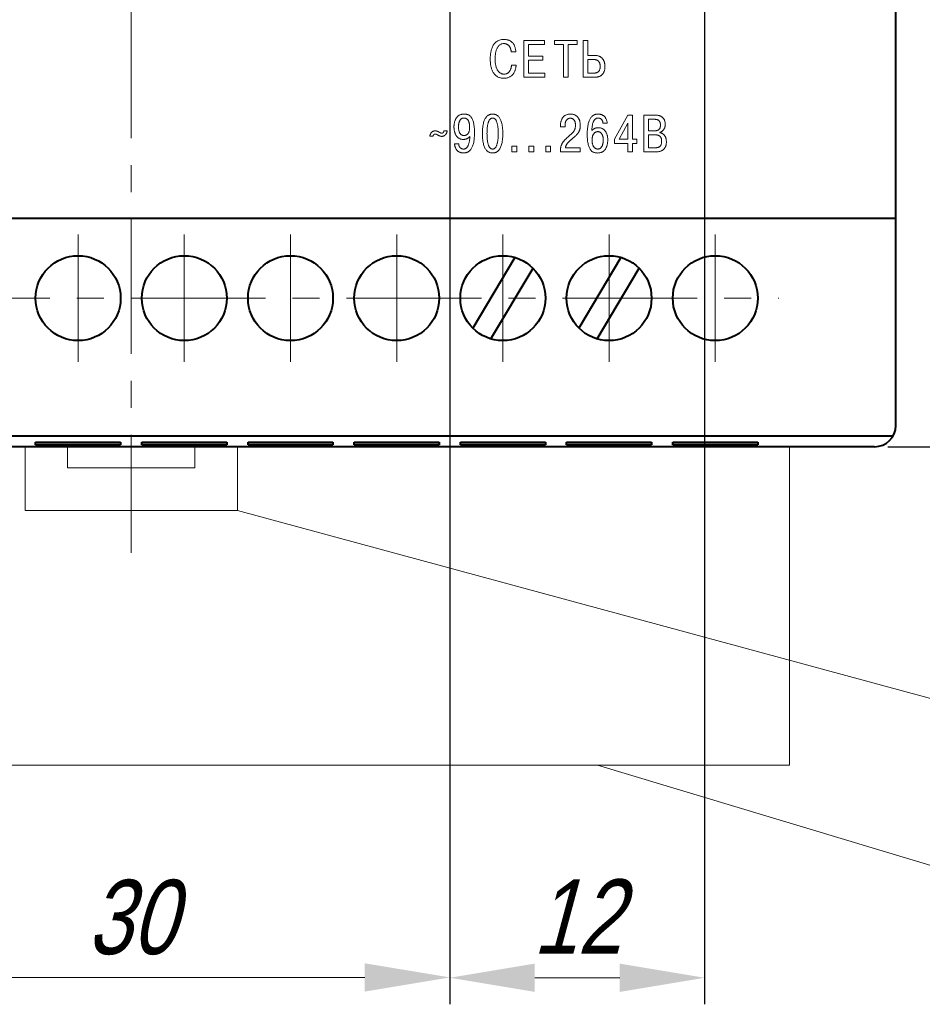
# Model space of a CAD drawing. Header units: millimetres. Extents: x 2146 to 2591, y 1129 to 1436.
# Tile 4 of 10: x 2244 to 2286, y 1249 to 1296. Entities that reach past the tile are written whole.
import ezdxf
from ezdxf.lldxf.tags import DXFTag

# ---------------------------------------------------------------- set-up
doc = ezdxf.new("R2010")
doc.units = ezdxf.units.MM
doc.linetypes.add('ACAD_ISO05W100', pattern=[33, 24, -3, 0, -3, 0, -3])
doc.linetypes.add('CENTER', pattern=[10.16, 6.35, -1.27, 1.27, -1.27])
for name, color, linetype, lineweight in [('help', 4, 'New Line1', 15), ('main', 5, 'Continuous', 40), ('size', 7, 'Continuous', 13), ('text', 7, 'Continuous', 18), ('ОСЕВЫЕ', 1, 'CENTER', 15)]:
    doc.layers.add(name, color=color, linetype=linetype, lineweight=lineweight)
doc.styles.add('K5_TEXTSTYLE', font='win_eskd.shx', dxfattribs={"width": 0.8, "oblique": 15, "height": 3.5})
tags = doc.linetypes.add('New Line1', pattern=[0.8, 0.5, -0.3]).pattern_tags.tags
tags[6:7] = [DXFTag(74, 4), DXFTag(75, 0), DXFTag(340, '0'), DXFTag(46, 1.0), DXFTag(50, 0.0), DXFTag(44, 0.0), DXFTag(45, 0.0)]
tags[4:5] = [DXFTag(74, 4), DXFTag(75, 0), DXFTag(340, '0'), DXFTag(46, 1.0), DXFTag(50, 0.0), DXFTag(44, 0.0), DXFTag(45, 0.0)]
doc.dimstyles.new('ISO-25', dxfattribs={"dimtxt": 3.5, "dimasz": 4, "dimexe": 1.25, "dimexo": 0.625, "dimgap": 1, "dimtad": 1, "dimdec": 1, "dimrnd": 0.5, "dimtxsty": 'K5_TEXTSTYLE', "dimcen": 0, "dimclrd": 256, "dimclrt": 256, "dimadec": 0, "dimazin": 2, "dimtfac": 1, "dimtdec": 1, "dimtmove": 0, "dimatfit": 1, "dimfxl": 1, "dimlwd": -1, "dimarcsym": 2})

# ---------------------------------------------------------------- blocks, each defined once
blk = doc.blocks.new('*D20')
at = {"layer": 'Defpoints', "color": 0}
for p in [(2277.158, 1307.702), (2295.158, 1307.702), (2284.158, 1275.702)]:
    blk.add_point(p, dxfattribs=at)
at = {"layer": 'size', "color": 0, "lineweight": -2}
for p, q in [((2277.783, 1307.702), (2296.408, 1307.702)), ((2284.783, 1275.702), (2296.408, 1275.702))]:
    blk.add_line(p, q, dxfattribs=at)
at = {"layer": 'size'}
blk.add_line((2295.158, 1279.702), (2295.158, 1303.702), dxfattribs=at)
for points in [[(2295.825, 1303.702), (2294.491, 1303.702), (2295.158, 1307.702)], [(2294.491, 1279.702), (2295.825, 1279.702), (2295.158, 1275.702)]]:
    blk.add_solid(points, dxfattribs=at)
at = {"layer": 'size', "linetype": 'ACAD_ISO05W100', "insert": (2292.2, 1291.702), "char_height": 3.5, "attachment_point": 5, "rotation": 90, "style": 'K5_TEXTSTYLE'}
blk.add_mtext('32', dxfattribs=at)
blk = doc.blocks.new('*D92')
at = {"layer": 'Defpoints', "color": 0}
for p in [(2234.158, 1327.102), (2264.158, 1327.102), (2264.158, 1250.702)]:
    blk.add_point(p, dxfattribs=at)
at = {"layer": 'size', "color": 0, "lineweight": -2}
for p, q in [((2234.158, 1326.477), (2234.158, 1249.452)), ((2264.158, 1326.477), (2264.158, 1249.452))]:
    blk.add_line(p, q, dxfattribs=at)
at = {"layer": 'size'}
blk.add_line((2238.158, 1250.702), (2260.158, 1250.702), dxfattribs=at)
for points in [[(2238.158, 1251.368), (2238.158, 1250.035), (2234.158, 1250.702)], [(2260.158, 1250.035), (2260.158, 1251.368), (2264.158, 1250.702)]]:
    blk.add_solid(points, dxfattribs=at)
at = {"layer": 'size', "linetype": 'ACAD_ISO05W100', "insert": (2249.158, 1253.524), "char_height": 3.5, "attachment_point": 5, "style": 'K5_TEXTSTYLE'}
blk.add_mtext('30', dxfattribs=at)
blk = doc.blocks.new('*D93')
at = {"layer": 'Defpoints', "color": 0}
for p in [(2264.158, 1327.102), (2276.158, 1327.102), (2276.158, 1250.686)]:
    blk.add_point(p, dxfattribs=at)
at = {"layer": 'size', "color": 0, "lineweight": -2}
for p, q in [((2264.158, 1326.477), (2264.158, 1249.436)), ((2276.158, 1326.477), (2276.158, 1249.436))]:
    blk.add_line(p, q, dxfattribs=at)
at = {"layer": 'size'}
blk.add_line((2268.158, 1250.686), (2272.158, 1250.686), dxfattribs=at)
for points in [[(2268.158, 1251.352), (2268.158, 1250.019), (2264.158, 1250.686)], [(2272.158, 1250.019), (2272.158, 1251.352), (2276.158, 1250.686)]]:
    blk.add_solid(points, dxfattribs=at)
at = {"layer": 'size', "linetype": 'ACAD_ISO05W100', "insert": (2270.158, 1253.571), "char_height": 3.5, "attachment_point": 5, "style": 'K5_TEXTSTYLE'}
blk.add_mtext('12', dxfattribs=at)

msp = doc.modelspace()

# ---------------------------------------------------------------- linework, layer by layer
at = {"layer": 'help', "ltscale": 5}
for p, q in [((2280.158, 1260.702), (2280.158, 1275.702)), ((2218.158, 1260.702), (2280.158, 1260.702))]:
    msp.add_line(p, q, dxfattribs=at)
at = {"layer": 'help', "linetype": 'ByBlock', "ltscale": 5}
msp.add_line((2295.158, 1261.571), (2254.158, 1272.702), dxfattribs=at)
at = {"layer": 'help', "linetype": 'ByBlock'}
msp.add_line((2295.158, 1253.462), (2271.108, 1260.702), dxfattribs=at)
at = {"layer": 'main'}
for p, q in [((2285.158, 1286.952), (2285.158, 1297.952)), ((2285.158, 1286.452), (2285.158, 1286.952)), ((2285.158, 1286.452), (2213.158, 1286.452)), ((2285.158, 1276.702), (2285.158, 1286.452)), ((2267.219, 1284.622), (2265.238, 1281.293)), ((2272.219, 1284.622), (2270.238, 1281.293)), ((2266.097, 1280.782), (2268.078, 1284.11)), ((2271.097, 1280.782), (2273.078, 1284.11)), ((2285.024, 1276.202), (2213.292, 1276.202)), ((2284.158, 1275.702), (2214.158, 1275.702)), ((2244.658, 1275.797), (2244.658, 1275.916)), ((2244.658, 1275.916), (2248.658, 1275.916)), ((2248.658, 1275.797), (2244.658, 1275.797)), ((2248.658, 1275.916), (2248.658, 1275.797)), ((2249.658, 1275.797), (2249.658, 1275.916)), ((2249.658, 1275.916), (2253.658, 1275.916)), ((2253.658, 1275.797), (2249.658, 1275.797)), ((2253.658, 1275.916), (2253.658, 1275.797)), ((2254.658, 1275.797), (2254.658, 1275.916)), ((2254.658, 1275.916), (2258.658, 1275.916)), ((2258.658, 1275.797), (2254.658, 1275.797)), ((2258.658, 1275.916), (2258.658, 1275.797)), ((2259.658, 1275.797), (2259.658, 1275.916)), ((2259.658, 1275.916), (2263.658, 1275.916)), ((2263.658, 1275.797), (2259.658, 1275.797)), ((2263.658, 1275.916), (2263.658, 1275.797)), ((2264.658, 1275.797), (2264.658, 1275.916)), ((2264.658, 1275.916), (2268.658, 1275.916)), ((2268.658, 1275.797), (2264.658, 1275.797)), ((2268.658, 1275.916), (2268.658, 1275.797)), ((2269.658, 1275.797), (2269.658, 1275.916)), ((2269.658, 1275.916), (2273.658, 1275.916)), ((2273.658, 1275.797), (2269.658, 1275.797)), ((2273.658, 1275.916), (2273.658, 1275.797)), ((2274.658, 1275.797), (2274.658, 1275.916)), ((2274.658, 1275.916), (2278.658, 1275.916)), ((2278.658, 1275.797), (2274.658, 1275.797)), ((2278.658, 1275.916), (2278.658, 1275.797))]:
    msp.add_line(p, q, dxfattribs=at)
at = {"layer": 'main', "linetype": 'New Line1', "lineweight": 20, "ltscale": 5}
for p, q in [((2244.158, 1272.702), (2244.158, 1275.702)), ((2246.158, 1275.702), (2246.158, 1274.702)), ((2252.158, 1274.702), (2252.158, 1275.702)), ((2254.158, 1275.702), (2254.158, 1272.702)), ((2246.158, 1274.702), (2252.158, 1274.702)), ((2254.158, 1272.702), (2244.158, 1272.702))]:
    msp.add_line(p, q, dxfattribs=at)
at = {"layer": 'main'}
for centre in [(2246.658, 1282.702), (2251.658, 1282.702), (2256.658, 1282.702), (2261.658, 1282.702), (2266.658, 1282.702), (2271.658, 1282.702), (2276.658, 1282.702)]:
    msp.add_circle(centre, 2, dxfattribs=at)
msp.add_arc((2284.158, 1276.702), 1, 270, 0, dxfattribs=at)
at = {"layer": 'text'}
for p, q in [((2268.616, 1294.839), (2267.639, 1294.839)), ((2267.639, 1294.839), (2267.639, 1293.11)), ((2267.858, 1294.644), (2268.616, 1294.644)), ((2267.858, 1294.101), (2267.858, 1294.644)), ((2268.616, 1294.644), (2268.616, 1294.839)), ((2270.152, 1294.839), (2269.082, 1294.839)), ((2269.082, 1294.839), (2269.082, 1294.644)), ((2269.082, 1294.644), (2269.508, 1294.644)), ((2269.508, 1294.644), (2269.508, 1293.11)), ((2269.727, 1293.11), (2269.727, 1294.644)), ((2269.727, 1294.644), (2270.152, 1294.644)), ((2270.152, 1294.644), (2270.152, 1294.839)), ((2270.443, 1294.839), (2270.443, 1293.11)), ((2270.663, 1294.839), (2270.443, 1294.839)), ((2270.663, 1294.135), (2270.663, 1294.839)), ((2267.045, 1294.336), (2267.049, 1294.306)), ((2267.049, 1294.306), (2267.268, 1294.306)), ((2270.996, 1294.135), (2270.663, 1294.135)), ((2271.05, 1294.133), (2270.996, 1294.135)), ((2267.286, 1293.683), (2267.066, 1293.683)), ((2267.28, 1293.636), (2267.286, 1293.683)), ((2268.547, 1294.101), (2267.858, 1294.101)), ((2267.858, 1293.306), (2267.858, 1293.906)), ((2267.858, 1293.906), (2268.547, 1293.906)), ((2268.547, 1293.906), (2268.547, 1294.101)), ((2270.952, 1293.94), (2270.663, 1293.94)), ((2270.663, 1293.94), (2270.663, 1293.306)), ((2268.639, 1293.306), (2267.858, 1293.306)), ((2268.639, 1293.11), (2268.639, 1293.306)), ((2270.663, 1293.306), (2270.969, 1293.306)), ((2270.969, 1293.306), (2270.983, 1293.306)), ((2267.639, 1293.11), (2268.639, 1293.11)), ((2269.508, 1293.11), (2269.727, 1293.11)), ((2270.443, 1293.11), (2270.996, 1293.11)), ((2271.372, 1290.957), (2271.374, 1290.941)), ((2271.374, 1290.941), (2271.574, 1290.941)), ((2272.539, 1291.321), (2271.919, 1290.185)), ((2272.539, 1290.943), (2272.129, 1290.187)), ((2272.759, 1291.321), (2272.539, 1291.321)), ((2272.539, 1290.187), (2272.539, 1290.943)), ((2272.759, 1290.187), (2272.759, 1291.321)), ((2273.863, 1291.321), (2273.29, 1291.321)), ((2273.29, 1291.321), (2273.29, 1289.592)), ((2273.509, 1291.126), (2273.509, 1290.587)), ((2273.823, 1291.126), (2273.509, 1291.126)), ((2273.917, 1291.319), (2273.863, 1291.321)), ((2264.034, 1290.58), (2263.881, 1290.58)), ((2264.03, 1290.549), (2264.034, 1290.58)), ((2269.37, 1290.861), (2269.369, 1290.822)), ((2269.369, 1290.822), (2269.369, 1290.77)), ((2269.369, 1290.77), (2269.584, 1290.77)), ((2269.584, 1290.77), (2269.584, 1290.844)), ((2273.509, 1290.587), (2273.816, 1290.587)), ((2273.816, 1290.587), (2273.849, 1290.588)), ((2274.045, 1290.501), (2274.045, 1290.513)), ((2274.069, 1290.496), (2274.045, 1290.501)), ((2263.223, 1290.358), (2263.219, 1290.328)), ((2263.219, 1290.328), (2263.372, 1290.328)), ((2264.58, 1289.968), (2264.38, 1289.968)), ((2264.58, 1289.943), (2264.58, 1289.968)), ((2265.089, 1290.301), (2265.105, 1290.32)), ((2271.919, 1290.185), (2271.919, 1289.99)), ((2271.919, 1289.99), (2272.539, 1289.99)), ((2272.129, 1290.187), (2272.539, 1290.187)), ((2272.539, 1289.99), (2272.539, 1289.592)), ((2272.966, 1290.187), (2272.759, 1290.187)), ((2272.759, 1289.592), (2272.759, 1289.99)), ((2272.759, 1289.99), (2272.966, 1289.99)), ((2272.966, 1289.99), (2272.966, 1290.187)), ((2273.509, 1290.392), (2273.509, 1289.787)), ((2273.828, 1290.392), (2273.509, 1290.392)), ((2267.308, 1289.861), (2267.081, 1289.861)), ((2267.081, 1289.861), (2267.081, 1289.592)), ((2267.081, 1289.592), (2267.308, 1289.592)), ((2267.308, 1289.592), (2267.308, 1289.861)), ((2268.108, 1289.861), (2267.881, 1289.861)), ((2267.881, 1289.861), (2267.881, 1289.592)), ((2267.881, 1289.592), (2268.108, 1289.592)), ((2268.108, 1289.592), (2268.108, 1289.861)), ((2268.908, 1289.861), (2268.68, 1289.861)), ((2268.68, 1289.861), (2268.68, 1289.592)), ((2268.68, 1289.592), (2268.908, 1289.592)), ((2268.908, 1289.592), (2268.908, 1289.861)), ((2269.366, 1289.652), (2269.364, 1289.592)), ((2269.364, 1289.592), (2270.295, 1289.592)), ((2270.295, 1289.787), (2269.601, 1289.787)), ((2270.295, 1289.592), (2270.295, 1289.787)), ((2272.539, 1289.592), (2272.759, 1289.592)), ((2273.29, 1289.592), (2273.843, 1289.592)), ((2273.509, 1289.787), (2273.828, 1289.787)), ((2273.828, 1289.787), (2273.853, 1289.788))]:
    msp.add_line(p, q, dxfattribs=at)
for points, knots in [([(2267.268, 1294.306), (2267.266, 1294.335), (2267.261, 1294.39), (2267.246, 1294.468), (2267.226, 1294.539), (2267.201, 1294.601), (2267.172, 1294.656), (2267.139, 1294.704), (2267.102, 1294.746), (2267.063, 1294.781), (2267.021, 1294.81), (2266.977, 1294.834), (2266.932, 1294.853), (2266.886, 1294.868), (2266.84, 1294.879), (2266.793, 1294.886), (2266.748, 1294.89), (2266.681, 1294.892), (2266.597, 1294.886), (2266.499, 1294.862), (2266.414, 1294.825), (2266.34, 1294.776), (2266.278, 1294.716), (2266.226, 1294.649), (2266.184, 1294.576), (2266.149, 1294.499), (2266.122, 1294.419), (2266.101, 1294.339), (2266.086, 1294.261), (2266.076, 1294.185), (2266.069, 1294.114), (2266.065, 1294.05), (2266.063, 1293.994), (2266.063, 1293.933), (2266.064, 1293.862), (2266.071, 1293.779), (2266.081, 1293.698), (2266.096, 1293.619), (2266.115, 1293.543), (2266.14, 1293.469), (2266.17, 1293.4), (2266.206, 1293.335), (2266.246, 1293.274), (2266.293, 1293.221), (2266.346, 1293.173), (2266.406, 1293.132), (2266.471, 1293.1), (2266.544, 1293.076), (2266.624, 1293.061), (2266.706, 1293.057), (2266.785, 1293.061), (2266.858, 1293.073), (2266.923, 1293.093), (2266.982, 1293.12), (2267.034, 1293.152), (2267.08, 1293.19), (2267.12, 1293.232), (2267.155, 1293.278), (2267.184, 1293.327), (2267.21, 1293.377), (2267.231, 1293.429), (2267.248, 1293.482), (2267.261, 1293.534), (2267.272, 1293.585), (2267.277, 1293.619), (2267.28, 1293.636)], [0, 0, 0, 0, 0.020064, 0.038377, 0.055095, 0.070501, 0.084757, 0.098138, 0.110787, 0.122909, 0.134624, 0.14607, 0.157333, 0.168407, 0.179372, 0.190122, 0.20069, 0.210947, 0.236248, 0.25904, 0.280175, 0.300207, 0.319811, 0.339198, 0.358654, 0.378082, 0.397506, 0.416605, 0.435198, 0.452854, 0.469382, 0.484312, 0.497289, 0.507864, 0.52706, 0.546142, 0.565002, 0.583554, 0.601798, 0.619626, 0.637045, 0.654036, 0.670714, 0.687107, 0.703404, 0.719827, 0.73659, 0.754068, 0.772539, 0.792363, 0.810658, 0.827494, 0.843111, 0.857832, 0.871857, 0.885506, 0.898836, 0.912083, 0.925134, 0.938168, 0.951067, 0.963823, 0.976257, 0.98838, 1, 1, 1, 1]), ([(2267.066, 1293.683), (2267.065, 1293.669), (2267.063, 1293.641), (2267.056, 1293.6), (2267.047, 1293.56), (2267.036, 1293.521), (2267.022, 1293.484), (2267.005, 1293.448), (2266.986, 1293.415), (2266.965, 1293.384), (2266.942, 1293.355), (2266.916, 1293.33), (2266.887, 1293.307), (2266.857, 1293.288), (2266.824, 1293.273), (2266.79, 1293.262), (2266.753, 1293.255), (2266.714, 1293.253), (2266.674, 1293.255), (2266.634, 1293.263), (2266.595, 1293.275), (2266.557, 1293.294), (2266.52, 1293.317), (2266.485, 1293.346), (2266.452, 1293.38), (2266.421, 1293.42), (2266.393, 1293.466), (2266.368, 1293.518), (2266.345, 1293.575), (2266.327, 1293.639), (2266.312, 1293.709), (2266.301, 1293.785), (2266.294, 1293.868), (2266.293, 1293.936), (2266.293, 1293.991), (2266.294, 1294.032), (2266.296, 1294.081), (2266.3, 1294.136), (2266.307, 1294.194), (2266.317, 1294.256), (2266.33, 1294.319), (2266.347, 1294.382), (2266.369, 1294.443), (2266.396, 1294.501), (2266.429, 1294.555), (2266.468, 1294.602), (2266.515, 1294.642), (2266.57, 1294.673), (2266.634, 1294.692), (2266.695, 1294.697), (2266.749, 1294.694), (2266.793, 1294.687), (2266.832, 1294.674), (2266.867, 1294.658), (2266.898, 1294.638), (2266.926, 1294.614), (2266.95, 1294.588), (2266.971, 1294.56), (2266.988, 1294.53), (2267.003, 1294.499), (2267.016, 1294.466), (2267.026, 1294.433), (2267.034, 1294.4), (2267.041, 1294.368), (2267.044, 1294.347), (2267.045, 1294.336)], [0, 0, 0, 0, 0.013981, 0.027766, 0.041431, 0.054806, 0.068057, 0.081005, 0.093757, 0.10618, 0.118469, 0.130519, 0.142412, 0.154188, 0.166083, 0.178035, 0.19035, 0.203037, 0.216554, 0.230046, 0.243686, 0.257596, 0.271945, 0.286878, 0.302611, 0.319308, 0.337026, 0.356064, 0.376468, 0.398436, 0.422054, 0.447513, 0.474893, 0.504442, 0.515382, 0.529277, 0.545606, 0.563929, 0.583681, 0.604518, 0.625962, 0.647671, 0.669232, 0.690498, 0.711242, 0.731643, 0.751738, 0.772156, 0.793654, 0.817202, 0.832976, 0.847518, 0.860981, 0.873737, 0.88594, 0.897796, 0.909455, 0.921046, 0.932651, 0.944202, 0.955715, 0.967123, 0.978388, 0.989376, 1, 1, 1, 1]), ([(2270.996, 1293.11), (2271.009, 1293.111), (2271.035, 1293.111), (2271.074, 1293.115), (2271.114, 1293.12), (2271.154, 1293.13), (2271.193, 1293.143), (2271.232, 1293.159), (2271.27, 1293.18), (2271.305, 1293.206), (2271.339, 1293.236), (2271.369, 1293.272), (2271.396, 1293.314), (2271.42, 1293.361), (2271.438, 1293.415), (2271.453, 1293.476), (2271.461, 1293.544), (2271.464, 1293.612), (2271.462, 1293.676), (2271.456, 1293.732), (2271.446, 1293.786), (2271.432, 1293.836), (2271.414, 1293.882), (2271.393, 1293.925), (2271.368, 1293.964), (2271.34, 1294), (2271.307, 1294.031), (2271.272, 1294.058), (2271.234, 1294.082), (2271.192, 1294.101), (2271.147, 1294.116), (2271.099, 1294.127), (2271.066, 1294.131), (2271.05, 1294.133)], [0, 0, 0, 0, 0.025045, 0.050973, 0.077432, 0.104434, 0.131636, 0.159369, 0.187433, 0.216209, 0.245605, 0.276325, 0.308659, 0.343308, 0.380572, 0.421345, 0.466012, 0.515339, 0.554659, 0.592134, 0.627718, 0.661676, 0.694188, 0.725456, 0.755752, 0.785483, 0.814805, 0.844014, 0.87353, 0.903574, 0.934558, 0.966598, 1, 1, 1, 1]), ([(2270.983, 1293.306), (2270.989, 1293.306), (2271.001, 1293.306), (2271.019, 1293.309), (2271.04, 1293.312), (2271.062, 1293.318), (2271.085, 1293.326), (2271.108, 1293.337), (2271.131, 1293.351), (2271.153, 1293.368), (2271.173, 1293.39), (2271.192, 1293.416), (2271.209, 1293.447), (2271.222, 1293.483), (2271.233, 1293.524), (2271.239, 1293.572), (2271.241, 1293.618), (2271.24, 1293.66), (2271.236, 1293.694), (2271.23, 1293.727), (2271.222, 1293.757), (2271.211, 1293.786), (2271.199, 1293.812), (2271.183, 1293.836), (2271.166, 1293.857), (2271.146, 1293.876), (2271.125, 1293.893), (2271.101, 1293.907), (2271.075, 1293.92), (2271.047, 1293.928), (2271.017, 1293.935), (2270.985, 1293.939), (2270.963, 1293.94), (2270.952, 1293.94)], [0, 0, 0, 0, 0.017735, 0.037774, 0.060159, 0.083953, 0.109351, 0.135987, 0.164181, 0.193508, 0.224886, 0.25844, 0.295168, 0.335326, 0.380334, 0.430556, 0.487311, 0.525693, 0.562246, 0.596969, 0.630176, 0.661861, 0.692446, 0.722059, 0.751073, 0.779766, 0.808519, 0.837723, 0.867568, 0.898492, 0.930679, 0.964558, 1, 1, 1, 1]), ([(2264.38, 1289.968), (2264.381, 1289.957), (2264.383, 1289.935), (2264.389, 1289.901), (2264.397, 1289.866), (2264.408, 1289.83), (2264.421, 1289.794), (2264.438, 1289.759), (2264.457, 1289.724), (2264.48, 1289.691), (2264.506, 1289.659), (2264.536, 1289.631), (2264.57, 1289.604), (2264.608, 1289.582), (2264.65, 1289.564), (2264.696, 1289.55), (2264.748, 1289.542), (2264.798, 1289.539), (2264.846, 1289.541), (2264.89, 1289.546), (2264.935, 1289.556), (2264.98, 1289.572), (2265.024, 1289.594), (2265.067, 1289.623), (2265.109, 1289.66), (2265.149, 1289.706), (2265.185, 1289.761), (2265.219, 1289.827), (2265.248, 1289.904), (2265.274, 1289.992), (2265.294, 1290.094), (2265.309, 1290.208), (2265.319, 1290.338), (2265.321, 1290.476), (2265.319, 1290.614), (2265.311, 1290.741), (2265.297, 1290.854), (2265.28, 1290.952), (2265.257, 1291.038), (2265.231, 1291.111), (2265.2, 1291.173), (2265.167, 1291.226), (2265.13, 1291.268), (2265.091, 1291.302), (2265.049, 1291.327), (2265.006, 1291.347), (2264.962, 1291.359), (2264.916, 1291.368), (2264.87, 1291.372), (2264.818, 1291.373), (2264.762, 1291.37), (2264.703, 1291.36), (2264.649, 1291.343), (2264.601, 1291.32), (2264.557, 1291.292), (2264.519, 1291.258), (2264.485, 1291.22), (2264.455, 1291.178), (2264.43, 1291.133), (2264.409, 1291.085), (2264.391, 1291.034), (2264.378, 1290.981), (2264.367, 1290.926), (2264.36, 1290.87), (2264.356, 1290.814), (2264.355, 1290.758), (2264.356, 1290.703), (2264.361, 1290.648), (2264.369, 1290.594), (2264.381, 1290.543), (2264.395, 1290.492), (2264.414, 1290.445), (2264.436, 1290.399), (2264.461, 1290.358), (2264.49, 1290.319), (2264.523, 1290.284), (2264.559, 1290.253), (2264.599, 1290.227), (2264.643, 1290.206), (2264.691, 1290.191), (2264.743, 1290.182), (2264.784, 1290.18), (2264.814, 1290.18), (2264.831, 1290.181), (2264.85, 1290.182), (2264.868, 1290.184), (2264.888, 1290.187), (2264.907, 1290.192), (2264.928, 1290.197), (2264.948, 1290.204), (2264.969, 1290.212), (2264.989, 1290.222), (2265.01, 1290.234), (2265.03, 1290.247), (2265.051, 1290.263), (2265.071, 1290.281), (2265.083, 1290.294), (2265.089, 1290.301)], [0, 0, 0, 0, 0.00644, 0.013243, 0.020386, 0.027764, 0.035376, 0.043133, 0.051004, 0.058969, 0.067047, 0.07526, 0.083651, 0.092338, 0.10137, 0.110914, 0.121101, 0.132134, 0.1407, 0.149544, 0.158601, 0.16799, 0.177703, 0.18797, 0.198918, 0.210818, 0.223838, 0.238337, 0.254518, 0.272698, 0.293047, 0.315905, 0.341442, 0.369926, 0.39819, 0.423392, 0.445727, 0.465495, 0.482886, 0.498245, 0.511823, 0.523942, 0.534909, 0.545042, 0.554626, 0.563888, 0.573042, 0.582149, 0.591305, 0.600444, 0.613147, 0.624902, 0.635951, 0.646455, 0.6567, 0.666731, 0.67675, 0.686833, 0.697125, 0.707559, 0.718225, 0.729059, 0.740081, 0.751191, 0.762398, 0.773578, 0.78458, 0.795423, 0.806169, 0.816688, 0.827059, 0.837197, 0.847115, 0.856845, 0.866389, 0.875823, 0.88519, 0.894601, 0.904156, 0.914039, 0.924355, 0.935291, 0.93858, 0.942032, 0.945649, 0.949422, 0.953276, 0.957311, 0.961454, 0.965741, 0.970097, 0.974627, 0.979294, 0.984186, 0.989216, 0.994478, 1, 1, 1, 1]), ([(2266.15, 1289.54), (2266.166, 1289.54), (2266.193, 1289.54), (2266.231, 1289.542), (2266.264, 1289.548), (2266.301, 1289.557), (2266.34, 1289.572), (2266.381, 1289.594), (2266.422, 1289.625), (2266.462, 1289.664), (2266.501, 1289.715), (2266.538, 1289.777), (2266.571, 1289.852), (2266.6, 1289.941), (2266.624, 1290.045), (2266.642, 1290.166), (2266.654, 1290.305), (2266.658, 1290.456), (2266.654, 1290.608), (2266.642, 1290.746), (2266.624, 1290.867), (2266.6, 1290.972), (2266.571, 1291.061), (2266.538, 1291.136), (2266.501, 1291.198), (2266.462, 1291.248), (2266.422, 1291.287), (2266.381, 1291.318), (2266.34, 1291.34), (2266.301, 1291.355), (2266.264, 1291.364), (2266.231, 1291.37), (2266.201, 1291.372), (2266.175, 1291.373), (2266.148, 1291.372), (2266.118, 1291.37), (2266.085, 1291.364), (2266.048, 1291.355), (2266.009, 1291.34), (2265.968, 1291.318), (2265.927, 1291.288), (2265.887, 1291.248), (2265.848, 1291.198), (2265.811, 1291.136), (2265.778, 1291.061), (2265.749, 1290.972), (2265.725, 1290.867), (2265.707, 1290.746), (2265.695, 1290.608), (2265.692, 1290.456), (2265.695, 1290.305), (2265.707, 1290.166), (2265.725, 1290.045), (2265.749, 1289.941), (2265.778, 1289.852), (2265.811, 1289.777), (2265.848, 1289.715), (2265.887, 1289.664), (2265.927, 1289.625), (2265.968, 1289.595), (2266.009, 1289.572), (2266.048, 1289.557), (2266.085, 1289.548), (2266.118, 1289.542), (2266.14, 1289.541), (2266.15, 1289.54)], [0, 0, 0, 0, 0.010814, 0.017291, 0.024684, 0.032931, 0.041953, 0.051893, 0.062807, 0.07499, 0.088576, 0.104037, 0.121642, 0.141851, 0.164907, 0.191305, 0.221361, 0.255483, 0.28954, 0.319574, 0.345929, 0.369006, 0.389153, 0.406778, 0.42222, 0.43584, 0.447994, 0.45892, 0.46885, 0.47788, 0.486116, 0.493516, 0.499993, 0.505369, 0.51081, 0.517287, 0.524687, 0.532902, 0.541993, 0.551903, 0.56283, 0.574952, 0.588599, 0.604041, 0.621675, 0.641802, 0.664883, 0.691235, 0.72127, 0.755326, 0.789446, 0.819503, 0.845897, 0.868957, 0.889146, 0.90676, 0.922221, 0.935834, 0.947986, 0.9589, 0.968821, 0.977904, 0.98613, 0.993523, 1, 1, 1, 1]), ([(2269.601, 1289.787), (2269.603, 1289.797), (2269.607, 1289.817), (2269.616, 1289.846), (2269.626, 1289.874), (2269.638, 1289.901), (2269.651, 1289.927), (2269.666, 1289.951), (2269.682, 1289.975), (2269.699, 1289.998), (2269.718, 1290.021), (2269.737, 1290.043), (2269.757, 1290.064), (2269.778, 1290.085), (2269.801, 1290.105), (2269.823, 1290.125), (2269.846, 1290.145), (2269.883, 1290.175), (2269.93, 1290.215), (2269.985, 1290.262), (2270.035, 1290.307), (2270.08, 1290.348), (2270.12, 1290.388), (2270.155, 1290.426), (2270.186, 1290.464), (2270.213, 1290.501), (2270.235, 1290.538), (2270.254, 1290.576), (2270.269, 1290.615), (2270.282, 1290.656), (2270.29, 1290.7), (2270.296, 1290.746), (2270.299, 1290.797), (2270.3, 1290.84), (2270.299, 1290.879), (2270.298, 1290.911), (2270.294, 1290.948), (2270.289, 1290.988), (2270.28, 1291.03), (2270.268, 1291.074), (2270.252, 1291.118), (2270.232, 1291.162), (2270.206, 1291.203), (2270.175, 1291.243), (2270.138, 1291.279), (2270.093, 1291.311), (2270.042, 1291.338), (2269.982, 1291.358), (2269.914, 1291.37), (2269.842, 1291.374), (2269.772, 1291.37), (2269.708, 1291.359), (2269.65, 1291.341), (2269.599, 1291.316), (2269.555, 1291.287), (2269.516, 1291.253), (2269.483, 1291.215), (2269.455, 1291.174), (2269.432, 1291.13), (2269.413, 1291.085), (2269.398, 1291.04), (2269.386, 1290.994), (2269.378, 1290.948), (2269.373, 1290.904), (2269.371, 1290.876), (2269.37, 1290.861)], [0, 0, 0, 0, 0.01067, 0.021162, 0.0314, 0.041539, 0.051452, 0.06142, 0.071316, 0.081302, 0.091206, 0.101296, 0.111421, 0.121715, 0.13204, 0.142569, 0.15316, 0.163984, 0.191472, 0.216678, 0.239701, 0.260886, 0.280226, 0.298186, 0.314841, 0.330529, 0.345419, 0.359954, 0.374402, 0.38914, 0.404376, 0.420519, 0.437709, 0.456385, 0.465965, 0.477388, 0.490239, 0.504317, 0.519255, 0.534958, 0.551146, 0.567775, 0.584741, 0.602076, 0.619976, 0.63865, 0.65849, 0.679953, 0.70356, 0.729849, 0.754405, 0.776746, 0.797368, 0.816607, 0.834991, 0.852702, 0.870052, 0.887094, 0.904128, 0.92094, 0.937647, 0.953975, 0.969973, 0.985335, 1, 1, 1, 1]), ([(2271.574, 1290.941), (2271.57, 1290.965), (2271.563, 1291.012), (2271.546, 1291.077), (2271.524, 1291.134), (2271.498, 1291.183), (2271.47, 1291.225), (2271.439, 1291.26), (2271.406, 1291.289), (2271.372, 1291.313), (2271.338, 1291.332), (2271.305, 1291.346), (2271.272, 1291.356), (2271.241, 1291.364), (2271.213, 1291.368), (2271.187, 1291.371), (2271.166, 1291.372), (2271.138, 1291.373), (2271.103, 1291.371), (2271.059, 1291.367), (2271.015, 1291.357), (2270.97, 1291.342), (2270.926, 1291.321), (2270.883, 1291.292), (2270.841, 1291.255), (2270.802, 1291.21), (2270.765, 1291.154), (2270.732, 1291.088), (2270.703, 1291.01), (2270.678, 1290.92), (2270.657, 1290.817), (2270.642, 1290.699), (2270.632, 1290.567), (2270.63, 1290.425), (2270.632, 1290.284), (2270.641, 1290.155), (2270.656, 1290.042), (2270.676, 1289.943), (2270.7, 1289.858), (2270.728, 1289.785), (2270.76, 1289.724), (2270.796, 1289.674), (2270.833, 1289.634), (2270.873, 1289.602), (2270.915, 1289.578), (2270.957, 1289.562), (2270.999, 1289.55), (2271.042, 1289.544), (2271.083, 1289.54), (2271.133, 1289.539), (2271.189, 1289.542), (2271.25, 1289.554), (2271.305, 1289.572), (2271.355, 1289.597), (2271.398, 1289.627), (2271.437, 1289.662), (2271.471, 1289.702), (2271.5, 1289.746), (2271.525, 1289.792), (2271.545, 1289.841), (2271.562, 1289.892), (2271.575, 1289.943), (2271.585, 1289.996), (2271.591, 1290.048), (2271.595, 1290.099), (2271.597, 1290.152), (2271.595, 1290.207), (2271.59, 1290.262), (2271.582, 1290.316), (2271.571, 1290.369), (2271.556, 1290.419), (2271.538, 1290.467), (2271.516, 1290.512), (2271.491, 1290.555), (2271.461, 1290.593), (2271.428, 1290.628), (2271.392, 1290.658), (2271.351, 1290.684), (2271.307, 1290.704), (2271.259, 1290.719), (2271.206, 1290.728), (2271.162, 1290.731), (2271.128, 1290.73), (2271.105, 1290.728), (2271.082, 1290.725), (2271.059, 1290.721), (2271.037, 1290.716), (2271.016, 1290.71), (2270.995, 1290.703), (2270.975, 1290.694), (2270.955, 1290.685), (2270.937, 1290.675), (2270.919, 1290.663), (2270.903, 1290.651), (2270.887, 1290.639), (2270.873, 1290.624), (2270.86, 1290.611), (2270.83, 1290.566), (2270.858, 1290.705), (2270.857, 1290.765), (2270.87, 1290.844), (2270.883, 1290.908), (2270.899, 1290.964), (2270.918, 1291.013), (2270.938, 1291.054), (2270.96, 1291.088), (2270.983, 1291.116), (2271.007, 1291.139), (2271.031, 1291.156), (2271.055, 1291.169), (2271.079, 1291.178), (2271.101, 1291.184), (2271.123, 1291.187), (2271.148, 1291.188), (2271.175, 1291.186), (2271.204, 1291.181), (2271.23, 1291.172), (2271.253, 1291.161), (2271.274, 1291.147), (2271.292, 1291.131), (2271.308, 1291.113), (2271.322, 1291.095), (2271.334, 1291.075), (2271.344, 1291.055), (2271.353, 1291.034), (2271.36, 1291.014), (2271.365, 1290.994), (2271.369, 1290.975), (2271.371, 1290.962), (2271.372, 1290.957)], [0, 0, 0, 0, 0.012113, 0.022996, 0.032838, 0.04176, 0.049947, 0.057519, 0.064584, 0.071236, 0.077515, 0.083438, 0.088997, 0.094146, 0.098867, 0.103032, 0.106611, 0.109454, 0.116427, 0.123606, 0.130988, 0.138575, 0.146515, 0.154836, 0.163755, 0.173427, 0.184158, 0.196086, 0.209501, 0.224577, 0.241613, 0.260747, 0.28223, 0.306227, 0.329882, 0.350825, 0.369337, 0.385583, 0.399865, 0.412403, 0.423449, 0.433279, 0.44215, 0.450326, 0.457996, 0.465344, 0.472444, 0.479403, 0.486199, 0.492811, 0.503583, 0.513551, 0.522869, 0.531774, 0.540367, 0.548829, 0.557253, 0.565736, 0.574238, 0.582848, 0.591503, 0.600186, 0.608826, 0.617408, 0.625814, 0.634036, 0.643201, 0.652266, 0.66117, 0.669896, 0.678422, 0.686751, 0.694894, 0.702859, 0.710659, 0.718368, 0.726053, 0.73378, 0.741666, 0.749824, 0.758373, 0.767436, 0.771287, 0.775067, 0.778834, 0.782546, 0.786254, 0.789857, 0.793453, 0.796979, 0.800495, 0.803935, 0.807323, 0.810637, 0.813936, 0.817152, 0.820338, 0.823441, 0.838659, 0.85228, 0.864365, 0.875118, 0.884576, 0.892968, 0.900355, 0.906952, 0.912757, 0.918019, 0.92278, 0.927205, 0.931266, 0.935099, 0.938655, 0.941973, 0.947068, 0.951776, 0.956178, 0.96037, 0.964397, 0.968324, 0.972187, 0.975991, 0.979757, 0.983448, 0.987061, 0.990549, 0.99391, 0.997055, 1, 1, 1, 1]), ([(2265.093, 1290.765), (2265.093, 1290.799), (2265.091, 1290.849), (2265.082, 1290.912), (2265.074, 1290.954), (2265.063, 1290.992), (2265.05, 1291.027), (2265.034, 1291.058), (2265.017, 1291.086), (2264.998, 1291.11), (2264.977, 1291.131), (2264.954, 1291.149), (2264.93, 1291.163), (2264.904, 1291.174), (2264.877, 1291.182), (2264.848, 1291.186), (2264.818, 1291.188), (2264.788, 1291.186), (2264.758, 1291.179), (2264.73, 1291.168), (2264.705, 1291.153), (2264.682, 1291.134), (2264.662, 1291.111), (2264.643, 1291.086), (2264.627, 1291.057), (2264.612, 1291.026), (2264.6, 1290.992), (2264.59, 1290.957), (2264.582, 1290.919), (2264.575, 1290.88), (2264.571, 1290.839), (2264.568, 1290.798), (2264.567, 1290.747), (2264.569, 1290.691), (2264.575, 1290.631), (2264.586, 1290.58), (2264.6, 1290.535), (2264.616, 1290.497), (2264.635, 1290.465), (2264.656, 1290.439), (2264.678, 1290.418), (2264.7, 1290.401), (2264.722, 1290.388), (2264.743, 1290.379), (2264.763, 1290.373), (2264.782, 1290.368), (2264.798, 1290.366), (2264.811, 1290.365), (2264.827, 1290.365), (2264.846, 1290.365), (2264.871, 1290.369), (2264.895, 1290.374), (2264.919, 1290.382), (2264.943, 1290.392), (2264.965, 1290.406), (2264.987, 1290.423), (2265.007, 1290.444), (2265.026, 1290.468), (2265.043, 1290.497), (2265.058, 1290.53), (2265.07, 1290.567), (2265.08, 1290.609), (2265.088, 1290.656), (2265.092, 1290.709), (2265.093, 1290.746), (2265.093, 1290.765)], [0, 0, 0, 0, 0.046816, 0.067743, 0.087327, 0.105446, 0.12238, 0.138164, 0.152988, 0.167021, 0.180452, 0.193447, 0.206218, 0.218946, 0.231778, 0.244861, 0.258307, 0.272913, 0.286691, 0.300146, 0.31338, 0.326936, 0.34073, 0.355114, 0.369986, 0.385694, 0.401945, 0.418923, 0.436459, 0.454654, 0.473304, 0.492429, 0.511882, 0.542582, 0.569653, 0.593571, 0.614696, 0.633504, 0.650315, 0.665404, 0.679192, 0.691766, 0.703404, 0.713974, 0.723678, 0.732241, 0.73966, 0.745704, 0.750225, 0.761417, 0.772732, 0.784122, 0.795659, 0.807286, 0.819337, 0.831787, 0.84496, 0.85884, 0.873867, 0.890213, 0.90816, 0.927794, 0.949577, 0.973507, 1, 1, 1, 1]), ([(2266.175, 1289.726), (2266.191, 1289.726), (2266.215, 1289.729), (2266.247, 1289.742), (2266.27, 1289.757), (2266.293, 1289.776), (2266.315, 1289.802), (2266.336, 1289.833), (2266.355, 1289.871), (2266.373, 1289.916), (2266.39, 1289.968), (2266.404, 1290.028), (2266.416, 1290.096), (2266.426, 1290.173), (2266.433, 1290.259), (2266.438, 1290.354), (2266.44, 1290.456), (2266.438, 1290.559), (2266.433, 1290.654), (2266.426, 1290.74), (2266.416, 1290.817), (2266.404, 1290.885), (2266.39, 1290.945), (2266.373, 1290.997), (2266.356, 1291.042), (2266.336, 1291.08), (2266.315, 1291.111), (2266.293, 1291.136), (2266.27, 1291.156), (2266.247, 1291.171), (2266.223, 1291.181), (2266.199, 1291.186), (2266.175, 1291.188), (2266.151, 1291.186), (2266.126, 1291.181), (2266.103, 1291.171), (2266.079, 1291.156), (2266.056, 1291.136), (2266.034, 1291.111), (2266.013, 1291.08), (2265.994, 1291.042), (2265.976, 1290.997), (2265.959, 1290.945), (2265.945, 1290.885), (2265.933, 1290.817), (2265.923, 1290.74), (2265.916, 1290.654), (2265.911, 1290.559), (2265.91, 1290.456), (2265.911, 1290.354), (2265.916, 1290.259), (2265.923, 1290.173), (2265.933, 1290.096), (2265.945, 1290.028), (2265.96, 1289.968), (2265.976, 1289.916), (2265.994, 1289.871), (2266.013, 1289.833), (2266.034, 1289.802), (2266.056, 1289.776), (2266.079, 1289.757), (2266.102, 1289.742), (2266.126, 1289.732), (2266.151, 1289.727), (2266.167, 1289.726), (2266.175, 1289.726)], [0, 0, 0, 0, 0.014256, 0.021807, 0.029954, 0.03879, 0.048696, 0.059775, 0.072401, 0.086623, 0.102794, 0.121002, 0.141562, 0.164506, 0.190124, 0.218532, 0.249946, 0.281271, 0.30968, 0.335268, 0.358271, 0.378772, 0.396981, 0.413122, 0.427428, 0.440001, 0.451105, 0.46101, 0.469866, 0.477998, 0.48556, 0.492825, 0.499865, 0.506994, 0.51426, 0.521877, 0.529958, 0.538882, 0.548767, 0.559871, 0.572403, 0.586731, 0.602864, 0.621079, 0.64157, 0.664581, 0.690164, 0.718572, 0.749896, 0.781309, 0.809718, 0.835331, 0.858282, 0.878831, 0.897047, 0.913208, 0.927453, 0.940038, 0.951117, 0.961003, 0.969907, 0.978004, 0.98561, 0.992875, 1, 1, 1, 1]), ([(2269.584, 1290.844), (2269.584, 1290.855), (2269.584, 1290.875), (2269.587, 1290.906), (2269.591, 1290.936), (2269.598, 1290.966), (2269.606, 1290.995), (2269.616, 1291.022), (2269.628, 1291.048), (2269.642, 1291.073), (2269.658, 1291.096), (2269.677, 1291.116), (2269.697, 1291.134), (2269.72, 1291.149), (2269.745, 1291.162), (2269.772, 1291.171), (2269.802, 1291.176), (2269.836, 1291.178), (2269.871, 1291.176), (2269.907, 1291.168), (2269.938, 1291.155), (2269.965, 1291.139), (2269.988, 1291.119), (2270.009, 1291.097), (2270.025, 1291.072), (2270.039, 1291.046), (2270.05, 1291.018), (2270.059, 1290.991), (2270.066, 1290.963), (2270.071, 1290.936), (2270.074, 1290.911), (2270.076, 1290.887), (2270.077, 1290.866), (2270.078, 1290.834), (2270.076, 1290.792), (2270.07, 1290.74), (2270.059, 1290.693), (2270.044, 1290.649), (2270.025, 1290.609), (2270.003, 1290.572), (2269.978, 1290.536), (2269.95, 1290.503), (2269.919, 1290.471), (2269.886, 1290.439), (2269.85, 1290.407), (2269.812, 1290.375), (2269.773, 1290.341), (2269.732, 1290.306), (2269.69, 1290.269), (2269.65, 1290.232), (2269.614, 1290.196), (2269.582, 1290.163), (2269.551, 1290.131), (2269.524, 1290.1), (2269.498, 1290.067), (2269.475, 1290.035), (2269.454, 1290.001), (2269.435, 1289.966), (2269.418, 1289.929), (2269.404, 1289.89), (2269.392, 1289.849), (2269.382, 1289.805), (2269.374, 1289.757), (2269.369, 1289.706), (2269.367, 1289.67), (2269.366, 1289.652)], [0, 0, 0, 0, 0.012998, 0.026, 0.038882, 0.05169, 0.064191, 0.076564, 0.08868, 0.100625, 0.112226, 0.123719, 0.135105, 0.146617, 0.158202, 0.170223, 0.182809, 0.196208, 0.212735, 0.227783, 0.241707, 0.254948, 0.267742, 0.280311, 0.292815, 0.305307, 0.3177, 0.329988, 0.341942, 0.353456, 0.364358, 0.374405, 0.383416, 0.391072, 0.414727, 0.436478, 0.456768, 0.475918, 0.494451, 0.512547, 0.530669, 0.548906, 0.567735, 0.587068, 0.607139, 0.627893, 0.649636, 0.672238, 0.695888, 0.720556, 0.740927, 0.760167, 0.778643, 0.796319, 0.813592, 0.83036, 0.846964, 0.863501, 0.880457, 0.897753, 0.915863, 0.93487, 0.95512, 0.976737, 1, 1, 1, 1]), ([(2273.849, 1290.588), (2273.859, 1290.589), (2273.879, 1290.591), (2273.907, 1290.597), (2273.933, 1290.605), (2273.957, 1290.614), (2273.979, 1290.626), (2273.998, 1290.64), (2274.015, 1290.657), (2274.03, 1290.675), (2274.043, 1290.695), (2274.054, 1290.717), (2274.063, 1290.742), (2274.069, 1290.768), (2274.074, 1290.796), (2274.077, 1290.825), (2274.078, 1290.853), (2274.077, 1290.879), (2274.076, 1290.902), (2274.072, 1290.925), (2274.069, 1290.949), (2274.062, 1290.971), (2274.055, 1290.994), (2274.044, 1291.015), (2274.032, 1291.036), (2274.017, 1291.055), (2273.999, 1291.072), (2273.978, 1291.088), (2273.954, 1291.101), (2273.926, 1291.112), (2273.895, 1291.12), (2273.861, 1291.125), (2273.836, 1291.125), (2273.823, 1291.126)], [0, 0, 0, 0, 0.037442, 0.072503, 0.105631, 0.136661, 0.166498, 0.195396, 0.224214, 0.252554, 0.281534, 0.311394, 0.342596, 0.3751, 0.409528, 0.445808, 0.48426, 0.511633, 0.539663, 0.568112, 0.596905, 0.625607, 0.654493, 0.683271, 0.712241, 0.74149, 0.771589, 0.802991, 0.836147, 0.871762, 0.910493, 0.953128, 1, 1, 1, 1]), ([(2274.045, 1290.513), (2274.055, 1290.516), (2274.075, 1290.522), (2274.104, 1290.534), (2274.13, 1290.548), (2274.155, 1290.564), (2274.178, 1290.582), (2274.199, 1290.603), (2274.219, 1290.625), (2274.236, 1290.649), (2274.251, 1290.674), (2274.265, 1290.701), (2274.276, 1290.729), (2274.286, 1290.758), (2274.293, 1290.788), (2274.298, 1290.818), (2274.301, 1290.849), (2274.303, 1290.886), (2274.301, 1290.928), (2274.296, 1290.974), (2274.288, 1291.018), (2274.276, 1291.059), (2274.261, 1291.098), (2274.242, 1291.134), (2274.22, 1291.168), (2274.195, 1291.199), (2274.165, 1291.226), (2274.133, 1291.251), (2274.097, 1291.272), (2274.057, 1291.29), (2274.013, 1291.303), (2273.966, 1291.314), (2273.934, 1291.317), (2273.917, 1291.319)], [0, 0, 0, 0, 0.027558, 0.054583, 0.080953, 0.107186, 0.132909, 0.158735, 0.184493, 0.210504, 0.236322, 0.262606, 0.28901, 0.31586, 0.342854, 0.370266, 0.397861, 0.425948, 0.467768, 0.508217, 0.547111, 0.584855, 0.621438, 0.657207, 0.692469, 0.727527, 0.762634, 0.798321, 0.834991, 0.87312, 0.913021, 0.955147, 1, 1, 1, 1]), ([(2263.881, 1290.58), (2263.881, 1290.577), (2263.88, 1290.571), (2263.879, 1290.561), (2263.876, 1290.552), (2263.873, 1290.543), (2263.869, 1290.534), (2263.865, 1290.525), (2263.859, 1290.517), (2263.853, 1290.509), (2263.846, 1290.502), (2263.839, 1290.496), (2263.83, 1290.49), (2263.821, 1290.485), (2263.811, 1290.481), (2263.801, 1290.478), (2263.789, 1290.477), (2263.778, 1290.476), (2263.767, 1290.476), (2263.757, 1290.478), (2263.748, 1290.479), (2263.739, 1290.482), (2263.73, 1290.485), (2263.721, 1290.489), (2263.712, 1290.493), (2263.703, 1290.498), (2263.693, 1290.503), (2263.683, 1290.509), (2263.672, 1290.514), (2263.661, 1290.521), (2263.648, 1290.528), (2263.635, 1290.535), (2263.62, 1290.542), (2263.607, 1290.549), (2263.596, 1290.554), (2263.589, 1290.558), (2263.58, 1290.561), (2263.572, 1290.564), (2263.564, 1290.567), (2263.556, 1290.57), (2263.547, 1290.572), (2263.539, 1290.575), (2263.53, 1290.577), (2263.522, 1290.579), (2263.513, 1290.581), (2263.504, 1290.582), (2263.494, 1290.583), (2263.485, 1290.584), (2263.476, 1290.585), (2263.463, 1290.585), (2263.446, 1290.584), (2263.425, 1290.581), (2263.405, 1290.576), (2263.384, 1290.569), (2263.364, 1290.559), (2263.345, 1290.548), (2263.326, 1290.535), (2263.308, 1290.519), (2263.291, 1290.502), (2263.275, 1290.483), (2263.261, 1290.462), (2263.249, 1290.439), (2263.238, 1290.414), (2263.229, 1290.387), (2263.225, 1290.368), (2263.223, 1290.358)], [0, 0, 0, 0, 0.011167, 0.022186, 0.0334, 0.044589, 0.056042, 0.067272, 0.078834, 0.090049, 0.101774, 0.113452, 0.125305, 0.13716, 0.149628, 0.162317, 0.175793, 0.189817, 0.202082, 0.213481, 0.224656, 0.235533, 0.24661, 0.257712, 0.269309, 0.281322, 0.294118, 0.30766, 0.322086, 0.337467, 0.354083, 0.371901, 0.391117, 0.411744, 0.422047, 0.432184, 0.442397, 0.452502, 0.462878, 0.473034, 0.483301, 0.493569, 0.504019, 0.514442, 0.525116, 0.535655, 0.546576, 0.557486, 0.568594, 0.579576, 0.603198, 0.627291, 0.652015, 0.677126, 0.703142, 0.729399, 0.756317, 0.783573, 0.811976, 0.840772, 0.870566, 0.900973, 0.932772, 0.965526, 1, 1, 1, 1]), ([(2263.372, 1290.328), (2263.373, 1290.331), (2263.373, 1290.337), (2263.375, 1290.347), (2263.377, 1290.356), (2263.38, 1290.365), (2263.384, 1290.374), (2263.388, 1290.383), (2263.394, 1290.391), (2263.4, 1290.398), (2263.407, 1290.405), (2263.414, 1290.412), (2263.423, 1290.418), (2263.432, 1290.423), (2263.442, 1290.426), (2263.453, 1290.43), (2263.464, 1290.431), (2263.475, 1290.432), (2263.486, 1290.431), (2263.496, 1290.43), (2263.505, 1290.428), (2263.515, 1290.426), (2263.523, 1290.423), (2263.532, 1290.419), (2263.541, 1290.415), (2263.551, 1290.41), (2263.56, 1290.405), (2263.57, 1290.399), (2263.581, 1290.393), (2263.593, 1290.387), (2263.605, 1290.38), (2263.619, 1290.373), (2263.633, 1290.365), (2263.646, 1290.359), (2263.657, 1290.354), (2263.665, 1290.351), (2263.673, 1290.347), (2263.681, 1290.344), (2263.689, 1290.341), (2263.697, 1290.338), (2263.706, 1290.335), (2263.714, 1290.333), (2263.723, 1290.331), (2263.732, 1290.329), (2263.74, 1290.327), (2263.75, 1290.326), (2263.759, 1290.324), (2263.768, 1290.324), (2263.778, 1290.323), (2263.791, 1290.323), (2263.807, 1290.324), (2263.828, 1290.327), (2263.848, 1290.332), (2263.869, 1290.339), (2263.889, 1290.349), (2263.908, 1290.36), (2263.927, 1290.373), (2263.945, 1290.388), (2263.962, 1290.406), (2263.978, 1290.425), (2263.992, 1290.446), (2264.005, 1290.469), (2264.015, 1290.494), (2264.024, 1290.521), (2264.028, 1290.54), (2264.03, 1290.549)], [0, 0, 0, 0, 0.010788, 0.021811, 0.032889, 0.044229, 0.055427, 0.066923, 0.07823, 0.08987, 0.101186, 0.112868, 0.12463, 0.136862, 0.14914, 0.162009, 0.175491, 0.189883, 0.201812, 0.213332, 0.224283, 0.235389, 0.246328, 0.257542, 0.269144, 0.281264, 0.29387, 0.30752, 0.321907, 0.337383, 0.353916, 0.371734, 0.391011, 0.411809, 0.421894, 0.431987, 0.442141, 0.452424, 0.462555, 0.472788, 0.483094, 0.493494, 0.50378, 0.514208, 0.524793, 0.535531, 0.546253, 0.557264, 0.568377, 0.579708, 0.603095, 0.627199, 0.651763, 0.677073, 0.702789, 0.729218, 0.756052, 0.783737, 0.81174, 0.840622, 0.870235, 0.900973, 0.932585, 0.965537, 1, 1, 1, 1]), ([(2270.859, 1290.097), (2270.86, 1290.082), (2270.862, 1290.052), (2270.869, 1290.009), (2270.878, 1289.969), (2270.888, 1289.931), (2270.901, 1289.897), (2270.916, 1289.865), (2270.934, 1289.836), (2270.952, 1289.811), (2270.973, 1289.788), (2270.996, 1289.769), (2271.02, 1289.754), (2271.045, 1289.741), (2271.072, 1289.732), (2271.1, 1289.727), (2271.131, 1289.725), (2271.163, 1289.727), (2271.195, 1289.735), (2271.224, 1289.748), (2271.25, 1289.765), (2271.273, 1289.785), (2271.294, 1289.81), (2271.312, 1289.837), (2271.329, 1289.867), (2271.342, 1289.899), (2271.354, 1289.933), (2271.363, 1289.968), (2271.371, 1290.005), (2271.377, 1290.042), (2271.381, 1290.079), (2271.383, 1290.116), (2271.384, 1290.151), (2271.383, 1290.183), (2271.381, 1290.215), (2271.377, 1290.247), (2271.373, 1290.28), (2271.365, 1290.313), (2271.356, 1290.345), (2271.345, 1290.377), (2271.332, 1290.407), (2271.316, 1290.436), (2271.298, 1290.462), (2271.277, 1290.486), (2271.253, 1290.507), (2271.226, 1290.523), (2271.196, 1290.536), (2271.162, 1290.544), (2271.13, 1290.546), (2271.101, 1290.544), (2271.075, 1290.54), (2271.049, 1290.532), (2271.025, 1290.522), (2271.002, 1290.508), (2270.979, 1290.492), (2270.958, 1290.472), (2270.939, 1290.449), (2270.921, 1290.423), (2270.905, 1290.393), (2270.891, 1290.36), (2270.879, 1290.324), (2270.87, 1290.284), (2270.863, 1290.241), (2270.857, 1290.178), (2270.857, 1290.13), (2270.859, 1290.097)], [0, 0, 0, 0, 0.021138, 0.041166, 0.060086, 0.078071, 0.095078, 0.111197, 0.126499, 0.141126, 0.155149, 0.16865, 0.181842, 0.194827, 0.207783, 0.22088, 0.234405, 0.250166, 0.265032, 0.279356, 0.293622, 0.30789, 0.322561, 0.337695, 0.353368, 0.36941, 0.385981, 0.40284, 0.420041, 0.437294, 0.454587, 0.471721, 0.48864, 0.502424, 0.516924, 0.531953, 0.547395, 0.562926, 0.578568, 0.594019, 0.609354, 0.624354, 0.63912, 0.653644, 0.668025, 0.68249, 0.69734, 0.712923, 0.72961, 0.74175, 0.75382, 0.765937, 0.778082, 0.790555, 0.803303, 0.816571, 0.830338, 0.844999, 0.860403, 0.876838, 0.894327, 0.913106, 0.933176, 0.954698, 1, 1, 1, 1]), ([(2273.843, 1289.592), (2273.864, 1289.593), (2273.906, 1289.593), (2273.966, 1289.599), (2274.021, 1289.609), (2274.072, 1289.623), (2274.119, 1289.641), (2274.161, 1289.663), (2274.2, 1289.688), (2274.233, 1289.717), (2274.263, 1289.75), (2274.288, 1289.786), (2274.31, 1289.826), (2274.327, 1289.869), (2274.34, 1289.916), (2274.35, 1289.966), (2274.355, 1290.019), (2274.357, 1290.073), (2274.355, 1290.128), (2274.349, 1290.178), (2274.339, 1290.225), (2274.326, 1290.267), (2274.31, 1290.304), (2274.291, 1290.338), (2274.27, 1290.368), (2274.248, 1290.395), (2274.224, 1290.417), (2274.199, 1290.437), (2274.173, 1290.454), (2274.146, 1290.468), (2274.12, 1290.48), (2274.095, 1290.489), (2274.077, 1290.494), (2274.069, 1290.496)], [0, 0, 0, 0, 0.047163, 0.091302, 0.132567, 0.17135, 0.207748, 0.242493, 0.275934, 0.308629, 0.340755, 0.373185, 0.406039, 0.440142, 0.475424, 0.512507, 0.551423, 0.59257, 0.633135, 0.670641, 0.705193, 0.737336, 0.767303, 0.795504, 0.822129, 0.8476, 0.871961, 0.895436, 0.918105, 0.939888, 0.960936, 0.980936, 1, 1, 1, 1]), ([(2265.105, 1290.32), (2265.103, 1290.294), (2265.1, 1290.243), (2265.091, 1290.169), (2265.081, 1290.101), (2265.069, 1290.039), (2265.054, 1289.983), (2265.039, 1289.934), (2265.021, 1289.891), (2265.002, 1289.853), (2264.982, 1289.821), (2264.96, 1289.794), (2264.936, 1289.771), (2264.911, 1289.754), (2264.886, 1289.741), (2264.858, 1289.732), (2264.83, 1289.727), (2264.804, 1289.725), (2264.778, 1289.726), (2264.755, 1289.73), (2264.733, 1289.736), (2264.713, 1289.745), (2264.693, 1289.755), (2264.674, 1289.767), (2264.657, 1289.781), (2264.641, 1289.797), (2264.627, 1289.814), (2264.615, 1289.833), (2264.604, 1289.853), (2264.595, 1289.874), (2264.588, 1289.896), (2264.583, 1289.92), (2264.581, 1289.935), (2264.58, 1289.943)], [0.0054832, 0.0054832, 0.0054832, 0.0054832, 0.0771775, 0.1475955, 0.2118535, 0.2700735, 0.3229902, 0.3707077, 0.4138215, 0.4525366, 0.4878874, 0.5199651, 0.549733, 0.5774018, 0.6041374, 0.6302225, 0.6564184, 0.6829673, 0.705054, 0.7264623, 0.7475973, 0.7683023, 0.7889881, 0.8095785, 0.8300615, 0.8507066, 0.8714381, 0.8922341, 0.9132193, 0.9345294, 0.955984, 0.9778702, 1, 1, 1, 1]), ([(2273.853, 1289.788), (2273.861, 1289.788), (2273.879, 1289.789), (2273.905, 1289.791), (2273.931, 1289.796), (2273.957, 1289.802), (2273.982, 1289.81), (2274.007, 1289.821), (2274.031, 1289.835), (2274.053, 1289.853), (2274.073, 1289.874), (2274.09, 1289.899), (2274.106, 1289.928), (2274.118, 1289.963), (2274.127, 1290.001), (2274.133, 1290.046), (2274.135, 1290.09), (2274.133, 1290.131), (2274.13, 1290.166), (2274.124, 1290.199), (2274.117, 1290.229), (2274.106, 1290.256), (2274.093, 1290.281), (2274.078, 1290.303), (2274.06, 1290.323), (2274.04, 1290.34), (2274.017, 1290.354), (2273.992, 1290.366), (2273.964, 1290.376), (2273.933, 1290.383), (2273.901, 1290.389), (2273.865, 1290.392), (2273.841, 1290.392), (2273.828, 1290.392)], [0, 0, 0, 0, 0.02661, 0.053526, 0.080994, 0.108404, 0.135994, 0.163701, 0.191843, 0.220285, 0.250158, 0.281544, 0.315501, 0.352359, 0.393258, 0.43877, 0.489909, 0.529381, 0.566024, 0.600114, 0.631998, 0.661839, 0.690313, 0.717748, 0.744738, 0.771881, 0.799398, 0.82815, 0.858188, 0.890317, 0.924441, 0.960943, 1, 1, 1, 1])]:
    msp.add_open_spline(points, degree=3, knots=knots, dxfattribs=at)
at = {"layer": 'ОСЕВЫЕ'}
for p, q in [((2249.158, 1367.702), (2249.158, 1270.702)), ((2246.658, 1285.702), (2246.658, 1279.702)), ((2251.658, 1285.702), (2251.658, 1279.702)), ((2256.658, 1285.702), (2256.658, 1279.702)), ((2261.658, 1285.702), (2261.658, 1279.702)), ((2266.658, 1285.702), (2266.658, 1279.702)), ((2271.658, 1285.702), (2271.658, 1279.702)), ((2276.658, 1285.702), (2276.658, 1279.702)), ((2218.658, 1282.702), (2279.658, 1282.702))]:
    msp.add_line(p, q, dxfattribs=at)

# ---------------------------------------------------------------- dimensions: what is measured, and where the dimension line sits
at = {"layer": 'size'}
for base, p1, p2, picture, middle in [((2264.158, 1250.702), (2234.158, 1327.102), (2264.158, 1327.102), '*D92', (2249.158, 1253.524)), ((2276.158, 1250.686), (2264.158, 1327.102), (2276.158, 1327.102), '*D93', (2270.158, 1253.571))]:
    dim = msp.add_linear_dim(base=base, p1=p1, p2=p2, dimstyle='ISO-25', override={"dimlfac": 1, "dimtxsty": 'K5_TEXTSTYLE', "dimsah": 1, "dimtolj": 0}, dxfattribs=at)
    dim.commit()
    dim.dimension.update_dxf_attribs({"geometry": picture, "text_midpoint": middle})
dim = msp.add_linear_dim(base=(2295.158, 1307.702), p1=(2284.158, 1275.702), p2=(2277.158, 1307.702), angle=90, dimstyle='ISO-25', dxfattribs=at)
dim.commit()
dim.dimension.update_dxf_attribs({"geometry": '*D20', "text_midpoint": (2292.2, 1291.702)})

doc.saveas('drawing.dxf')
